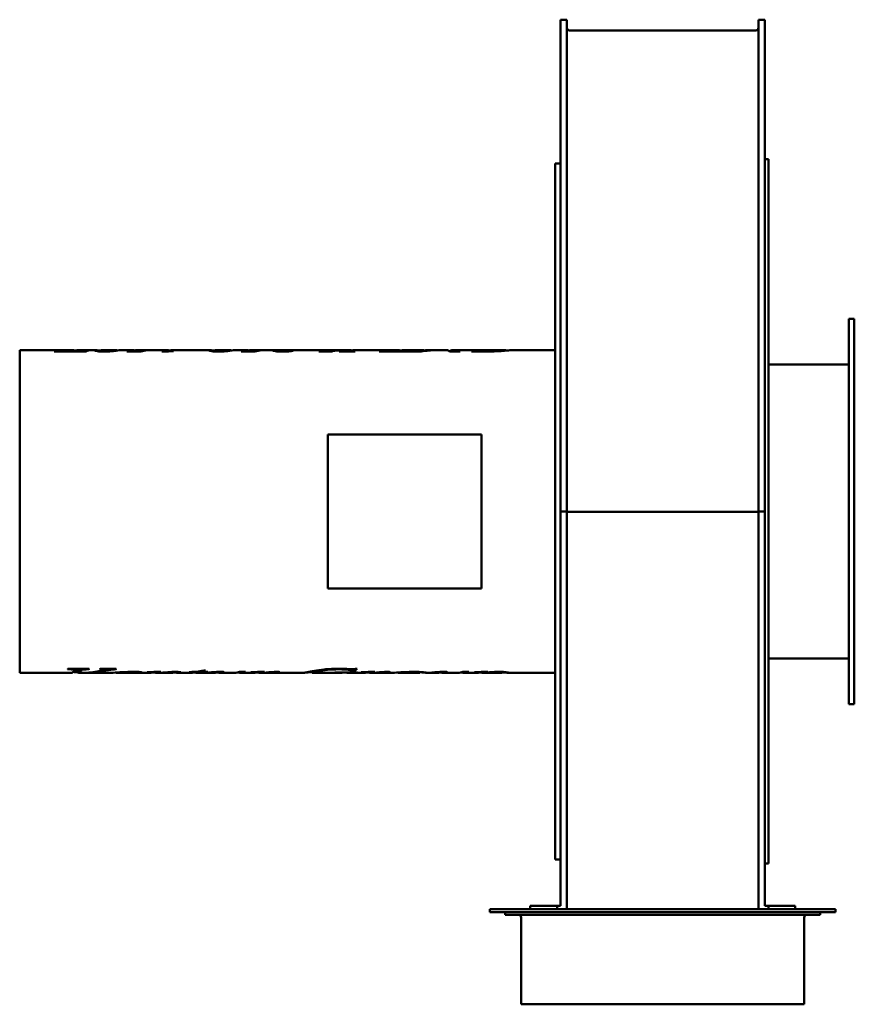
# Model space of a CAD drawing. Header units: millimetres. Extents: x 397 to 863, y 171 to 720.
import ezdxf

# ---------------------------------------------------------------- set-up
doc = ezdxf.new("R2010")
doc.units = ezdxf.units.MM
doc.header["$LTSCALE"] = 3
doc.layers.add('Widoczne (ISO)', color=7, linetype='Continuous', lineweight=50)

msp = doc.modelspace()

# ---------------------------------------------------------------- linework, layer by layer
at = {"layer": 'Widoczne (ISO)'}
for p, q in [((699, 692.15), (699, 720.21)), ((702.5, 720.21), (699, 720.21)), ((702.5, 692.15), (702.5, 720.21)), ((809.5, 692.15), (809.5, 720.21)), ((813, 720.21), (809.5, 720.21)), ((813, 692.15), (813, 720.21)), ((704, 714.21), (808, 714.21)), ((699, 445.79), (699, 692.15)), ((702.5, 445.79), (702.5, 692.15)), ((809.5, 445.79), (809.5, 692.15)), ((813, 445.79), (813, 692.15)), ((696, 639.99), (696, 639.92)), ((696, 639.99), (699, 639.99)), ((696, 627.89), (696, 639.92)), ((813, 642.29), (815, 642.29)), ((815, 642.29), (815, 249.29)), ((696, 627.89), (696, 627.58)), ((696, 627.09), (696, 627.58)), ((696, 627.09), (696, 626.54)), ((696, 583.64), (696, 626.54)), ((696, 583.64), (696, 582.49)), ((696, 522.56), (696, 582.49)), ((860, 553.29), (860, 338.29)), ((860, 553.29), (863, 553.29)), ((863, 553.29), (863, 338.29)), ((397, 535.79), (397, 355.79)), ((397, 535.79), (426.9, 535.79)), ((433.94, 535.06), (416.28, 535.06)), ((418.18, 535.63), (418.8, 535.63)), ((418.18, 535.06), (418.18, 535.63)), ((418.48, 535.06), (418.48, 535.46)), ((422.14, 535.22), (424.04, 535.22)), ((424.04, 535.06), (424.04, 535.22)), ((426.97, 535.22), (428.29, 535.22)), ((426.97, 535.06), (426.97, 535.22)), ((429.89, 535.79), (439.46, 535.79)), ((434.94, 535.63), (435.56, 535.63)), ((434.94, 535.46), (434.94, 535.63)), ((441.53, 535.1), (441.53, 535.49)), ((442.59, 535.79), (450.47, 535.79)), ((453.63, 535.79), (459.31, 535.79)), ((464.57, 535.06), (456.89, 535.06)), ((457.68, 535.37), (464.61, 535.37)), ((457.68, 535.06), (457.68, 535.37)), ((461.66, 535.69), (461.66, 535.73)), ((462.36, 535.79), (479.87, 535.79)), ((464.61, 535.07), (464.61, 535.37)), ((465.87, 535.39), (465.87, 535.6)), ((477.24, 535), (476.43, 535)), ((480.17, 535.1), (480.17, 535.38)), ((482.5, 535.79), (503.18, 535.79)), ((482.74, 535.19), (482.74, 535.27)), ((505.25, 535.1), (505.25, 535.49)), ((506.31, 535.79), (514.19, 535.79)), ((517.35, 535.79), (523.03, 535.79)), ((528.29, 535.06), (520.61, 535.06)), ((521.4, 535.37), (528.33, 535.37)), ((521.4, 535.06), (521.4, 535.37)), ((525.38, 535.69), (525.38, 535.73)), ((526.08, 535.79), (541.55, 535.79)), ((528.33, 535.07), (528.33, 535.37)), ((529.59, 535.39), (529.59, 535.6)), ((541.22, 535.06), (541.22, 535.63)), ((543.32, 535.79), (577.28, 535.79)), ((549.04, 535.38), (549.04, 535.52)), ((571.44, 535.06), (564.05, 535.06)), ((564.22, 535.06), (564.22, 535.14)), ((567.92, 535.06), (567.92, 535.3)), ((570.33, 535.06), (570.33, 535.25)), ((571.23, 535.4), (571.23, 535.53)), ((584.03, 535.06), (575.36, 535.06)), ((575.53, 535.06), (575.53, 535.14)), ((577.13, 535.06), (577.13, 535.17)), ((578.29, 535.74), (578.29, 535.78)), ((580.57, 535.79), (581.17, 535.79)), ((580.94, 535.06), (580.94, 535.79)), ((580.98, 535.06), (580.98, 535.79)), ((581.77, 535.06), (581.77, 535.29)), ((583.89, 535.14), (584.23, 535.14)), ((584.22, 535.79), (608.4, 535.79)), ((615.44, 535.06), (597.78, 535.06)), ((599.68, 535.63), (600.3, 535.63)), ((599.68, 535.06), (599.68, 535.63)), ((599.98, 535.06), (599.98, 535.46)), ((603.64, 535.22), (605.54, 535.22)), ((605.54, 535.06), (605.54, 535.22)), ((608.47, 535.22), (609.79, 535.22)), ((608.47, 535.06), (608.47, 535.22)), ((611.39, 535.79), (621.87, 535.79)), ((615.69, 535.14), (615.69, 535.06)), ((621.12, 535.06), (615.69, 535.06)), ((616.44, 535.63), (617.06, 535.63)), ((616.44, 535.46), (616.44, 535.63)), ((617.83, 535.06), (617.83, 535.17)), ((619.88, 535.06), (619.88, 535.54)), ((622.81, 535.33), (622.81, 535.5)), ((624.88, 535.79), (628.05, 535.79)), ((629.53, 535.79), (635.58, 535.79)), ((642.77, 535.06), (636.96, 535.06)), ((638.49, 535.79), (641.43, 535.79)), ((639.36, 535.06), (639.36, 535.5)), ((639.98, 535.06), (639.98, 535.3)), ((642.72, 535.79), (649.13, 535.79)), ((658.66, 535.79), (649.12, 535.79)), ((649.92, 534.99), (649.3, 534.99)), ((651.01, 535.67), (651.63, 535.67)), ((651.01, 535.13), (651.01, 535.67)), ((651.48, 535.14), (651.48, 535.55)), ((658.68, 535.79), (668.23, 535.79)), ((668.47, 535.55), (668.47, 535.75)), ((671.65, 535.79), (696, 535.79)), ((815, 527.79), (860, 527.79)), ((696, 522.56), (696, 521.58)), ((696, 520.4), (696, 521.58)), ((696, 520.4), (696, 519.32)), ((696, 446.61), (696, 519.32)), ((569.07, 402.87), (569.07, 488.72)), ((569.07, 488.72), (654.92, 488.72)), ((654.92, 488.72), (654.92, 402.87)), ((696, 446.61), (696, 444.98)), ((699, 445.79), (699, 225.79)), ((699, 445.79), (702.5, 445.79)), ((702.5, 445.79), (702.5, 223.79)), ((704, 445.58), (808, 445.58)), ((809.5, 445.79), (809.5, 223.79)), ((813, 445.79), (809.5, 445.79)), ((813, 445.79), (813, 225.79)), ((696, 372.27), (696, 444.98)), ((654.92, 402.87), (569.07, 402.87)), ((696, 372.27), (696, 371.19)), ((696, 370.01), (696, 371.19)), ((696, 370.01), (696, 369.02)), ((696, 309.1), (696, 369.02)), ((815, 363.79), (860, 363.79)), ((424.55, 357.73), (423.74, 357.73)), ((423.96, 357.9), (435.83, 357.9)), ((427.62, 357.9), (427.62, 357.28)), ((431.78, 357.9), (431.78, 357.39)), ((435.58, 357.9), (435.58, 357.73)), ((441.86, 357.9), (450.85, 357.9)), ((443.99, 357.9), (443.99, 357.42)), ((448.91, 357.9), (448.91, 357.64)), ((450.63, 357.9), (450.63, 357.73)), ((582.54, 357.73), (582.54, 356.76)), ((583.15, 357.42), (582.54, 357.42)), ((583.15, 357.42), (583.15, 356.43)), ((584.58, 358.05), (585.38, 358.05)), ((397, 355.79), (426.08, 355.79)), ((427.41, 356.79), (429.92, 356.79)), ((429.55, 356.79), (429.55, 355.87)), ((429.92, 355.79), (432.24, 355.79)), ((434, 355.79), (448.09, 355.79)), ((450.8, 355.91), (450.8, 355.88)), ((450.92, 355.92), (450.92, 355.82)), ((451.07, 355.92), (451.07, 355.8)), ((451.38, 355.79), (456.02, 355.79)), ((459.79, 355.79), (469.76, 355.79)), ((462.12, 356.29), (462.12, 356.02)), ((468.37, 356.17), (468.37, 356.09)), ((471.44, 356.22), (471.44, 356.02)), ((472.93, 356.24), (472.93, 355.8)), ((473.06, 355.79), (473.26, 355.79)), ((474.74, 355.79), (481.75, 355.79)), ((483.42, 356.29), (483.42, 355.99)), ((485.21, 355.79), (492.72, 355.79)), ((495.02, 356.11), (491.63, 356.11)), ((494.55, 356), (494.55, 355.96)), ((495.02, 356.32), (495.02, 356.11)), ((496.23, 355.79), (505.52, 355.79)), ((498.57, 356.77), (498.57, 356.11)), ((501.71, 356.11), (498.57, 356.11)), ((499.01, 356.86), (499.01, 356.24)), ((499.01, 356.24), (502.08, 356.24)), ((499.82, 357.05), (500.8, 357.05)), ((501.71, 356.24), (501.71, 356.11)), ((503.15, 355.97), (503.15, 355.9)), ((507.49, 356.26), (507.49, 356.03)), ((509.06, 355.79), (516.24, 355.79)), ((517.05, 355.81), (517.05, 355.79)), ((519.65, 356.24), (523.01, 356.24)), ((520.29, 355.79), (527.76, 355.79)), ((526.34, 356.18), (526.34, 356.11)), ((529.09, 356.22), (529.09, 356.09)), ((529.4, 356.23), (529.4, 356.04)), ((529.89, 356.24), (529.89, 355.92)), ((530.53, 356.25), (530.53, 355.8)), ((530.89, 355.79), (531.28, 355.79)), ((532.37, 355.79), (555.98, 355.79)), ((535.48, 355.99), (535.48, 355.89)), ((538.55, 356.22), (538.55, 355.96)), ((541.39, 356.28), (541.39, 355.94)), ((560.38, 356.74), (560.38, 355.8)), ((560.41, 355.79), (576.85, 355.79)), ((573.55, 355.87), (572.93, 355.87)), ((573.18, 355.91), (585.63, 355.91)), ((576.56, 355.91), (576.56, 355.85)), ((577.12, 355.91), (577.12, 355.81)), ((580.82, 355.79), (589.45, 355.79)), ((583.15, 356.43), (582.35, 356.43)), ((585.41, 355.91), (585.41, 355.87)), ((588.03, 356.18), (588.03, 356.11)), ((590.78, 356.22), (590.78, 356.09)), ((591.1, 356.23), (591.1, 356.04)), ((591.59, 356.24), (591.59, 355.92)), ((592.22, 356.25), (592.22, 355.8)), ((592.58, 355.79), (592.97, 355.79)), ((594.06, 355.79), (605.21, 355.79)), ((597.17, 355.99), (597.17, 355.89)), ((600.24, 356.22), (600.24, 355.96)), ((603.08, 356.28), (603.08, 355.94)), ((609.09, 355.79), (619.96, 355.79)), ((620.48, 356.23), (620.48, 355.89)), ((623.84, 355.79), (630.2, 355.79)), ((627.84, 355.97), (627.84, 355.9)), ((632.17, 356.26), (632.17, 356.03)), ((633.74, 355.79), (640.93, 355.79)), ((641.73, 355.81), (641.73, 355.79)), ((644.33, 356.24), (647.69, 356.24)), ((644.97, 355.79), (652.4, 355.79)), ((650.92, 356.19), (650.92, 356.11)), ((654.11, 356.23), (654.11, 356.02)), ((655.82, 355.79), (665.72, 355.79)), ((657, 356.27), (657, 355.9)), ((666.29, 356.28), (666.29, 355.88)), ((669.29, 355.79), (696, 355.79)), ((860, 338.29), (863, 338.29)), ((696, 309.1), (696, 307.95)), ((696, 265.05), (696, 307.95)), ((696, 265.05), (696, 264.5)), ((696, 264.01), (696, 264.5)), ((696, 264.01), (696, 263.7)), ((696, 251.66), (696, 263.7)), ((696, 251.66), (696, 251.6)), ((696, 251.6), (699, 251.6)), ((813, 249.29), (815, 249.29)), ((682, 225.79), (697, 225.79)), ((682, 223.79), (682, 225.79)), ((697, 225.79), (699, 225.79)), ((697, 225.79), (697, 223.79)), ((813, 225.79), (815, 225.79)), ((815, 225.79), (830, 225.79)), ((815, 223.79), (815, 225.79)), ((830, 225.79), (830, 223.79)), ((659.5, 223.79), (696.67, 223.79)), ((659.5, 222.29), (659.5, 223.79)), ((659.5, 222.29), (852.5, 222.29)), ((668, 220.79), (668, 222.29)), ((668, 220.79), (844, 220.79)), ((697, 223.79), (696.67, 223.79)), ((697.18, 223.79), (697, 223.79)), ((697.18, 223.79), (814.82, 223.79)), ((815, 223.79), (814.82, 223.79)), ((815.33, 223.79), (815, 223.79)), ((815.33, 223.79), (852.5, 223.79)), ((844, 220.79), (844, 222.29)), ((852.5, 222.29), (852.5, 223.79)), ((677, 170.79), (677, 219.29)), ((835, 170.79), (835, 219.29)), ((677, 170.79), (835, 170.79))]:
    msp.add_line(p, q, dxfattribs=at)
for centre, start, end in [((704, 715.71), 180, 270), ((808, 715.71), 270, 0), ((675.5, 219.29), 0, 90), ((836.5, 219.29), 90, 180)]:
    msp.add_arc(centre, 1.5, start, end, dxfattribs=at)
for centre, major_axis, start_param, end_param in [((704, 445.63), (-1.5, 0), 0.000001, 1.5708), ((808, 445.63), (1.5, 0), 4.712385, 6.283184)]:
    msp.add_ellipse(centre, major_axis=major_axis, ratio=0.036189, start_param=start_param, end_param=end_param, dxfattribs=at)
for points in [[(416.28, 535.06), (416.91, 535.32), (417.54, 535.51), (418.18, 535.63)], [(418.8, 535.63), (418.58, 535.58), (418.48, 535.52), (418.48, 535.46)], [(418.48, 535.46), (418.48, 535.39), (418.73, 535.32), (419.23, 535.28)], [(419.23, 535.28), (419.61, 535.24), (420.58, 535.22), (422.14, 535.22)], [(424.04, 535.22), (425.49, 535.8), (426.93, 535.94), (428.38, 535.64)], [(429.89, 535.79), (428.91, 535.79), (427.94, 535.6), (426.97, 535.22)], [(435.56, 535.63), (435.02, 535.51), (434.48, 535.32), (433.94, 535.06)], [(442.59, 535.8), (441.89, 535.8), (441.53, 535.66), (441.53, 535.49)], [(448.13, 535.19), (446.94, 535.07), (445.61, 535), (444.15, 535)], [(452.6, 535.73), (451.42, 535.61), (449.93, 535.37), (448.13, 535.19)], [(450.27, 535.79), (450.92, 535.81), (451.32, 535.73), (451.48, 535.6)], [(453.63, 535.79), (453.38, 535.79), (453.04, 535.77), (452.6, 535.73)], [(456.89, 535.06), (457.15, 535.18), (457.41, 535.28), (457.68, 535.37)], [(461.58, 535.7), (460.32, 535.75), (459.57, 535.79), (459.31, 535.79)], [(465.87, 535.6), (464.03, 535.62), (462.6, 535.66), (461.58, 535.7)], [(468.22, 535.74), (467, 535.64), (465.79, 535.41), (464.57, 535.06)], [(464.61, 535.37), (465.03, 535.46), (465.45, 535.54), (465.87, 535.6)], [(476.43, 535), (478.01, 535.73), (479.6, 535.96), (481.19, 535.68)], [(482.97, 535.2), (481.06, 535.14), (479.15, 535.07), (477.24, 535)], [(480.21, 535.44), (480.18, 535.42), (480.17, 535.4), (480.17, 535.38)], [(480.6, 535.55), (480.36, 535.49), (480.23, 535.45), (480.21, 535.44)], [(482.5, 535.79), (481.87, 535.79), (481.23, 535.71), (480.6, 535.55)], [(481.37, 535.24), (481.66, 535.24), (482.12, 535.25), (482.74, 535.27)], [(482.74, 535.27), (482.82, 535.24), (482.89, 535.22), (482.97, 535.2)], [(506.31, 535.8), (505.61, 535.8), (505.25, 535.66), (505.25, 535.49)], [(511.85, 535.19), (510.66, 535.07), (509.33, 535), (507.87, 535)], [(516.32, 535.73), (515.14, 535.61), (513.65, 535.37), (511.85, 535.19)], [(513.99, 535.79), (514.64, 535.81), (515.04, 535.73), (515.2, 535.6)], [(517.35, 535.79), (517.1, 535.79), (516.76, 535.77), (516.32, 535.73)], [(520.61, 535.06), (520.87, 535.18), (521.13, 535.28), (521.4, 535.37)], [(525.3, 535.7), (524.04, 535.75), (523.29, 535.79), (523.03, 535.79)], [(529.59, 535.6), (527.75, 535.62), (526.32, 535.66), (525.3, 535.7)], [(531.94, 535.74), (530.72, 535.64), (529.51, 535.41), (528.29, 535.06)], [(528.33, 535.37), (528.75, 535.46), (529.17, 535.54), (529.59, 535.6)], [(538.34, 535.53), (538.34, 535.61), (538.52, 535.66), (538.87, 535.7)], [(538.87, 535.7), (539.42, 535.76), (540.42, 535.8), (541.88, 535.79)], [(542.52, 535.79), (541.65, 535.77), (541.22, 535.72), (541.22, 535.63)], [(541.88, 535.79), (542.09, 535.79), (542.31, 535.79), (542.54, 535.79)], [(543.32, 535.79), (543.02, 535.79), (542.75, 535.79), (542.52, 535.79)], [(545.11, 535.31), (546.7, 535.31), (548.01, 535.4), (549.04, 535.52)], [(549.04, 535.52), (549.24, 535.51), (549.44, 535.5), (549.64, 535.49)], [(564.05, 535.06), (564.11, 535.09), (564.16, 535.11), (564.22, 535.14)], [(567.92, 535.3), (568.1, 535.31), (569.2, 535.41), (571.23, 535.53)], [(570.63, 535.33), (570.43, 535.3), (570.33, 535.28), (570.33, 535.25)], [(572.77, 535.51), (571.68, 535.44), (570.97, 535.38), (570.63, 535.33)], [(571.23, 535.53), (573.58, 535.67), (575.94, 535.75), (578.29, 535.78)], [(571.6, 535.14), (571.55, 535.11), (571.49, 535.09), (571.44, 535.06)], [(580.94, 535.79), (578.22, 535.76), (575.49, 535.67), (572.77, 535.51)], [(575.36, 535.06), (575.42, 535.09), (575.48, 535.11), (575.53, 535.14)], [(575.53, 535.14), (576.25, 535.14), (576.78, 535.15), (577.13, 535.17)], [(578.29, 535.78), (577.96, 535.79), (577.62, 535.79), (577.28, 535.79)], [(578.95, 535.76), (579.63, 535.79), (580.31, 535.8), (580.98, 535.79)], [(579.21, 535.53), (579.79, 535.68), (580.37, 535.77), (580.94, 535.79)], [(580.98, 535.79), (581.56, 535.81), (582.13, 535.76), (582.71, 535.64)], [(582.22, 535.53), (581.92, 535.45), (581.77, 535.36), (581.77, 535.29)], [(584.22, 535.79), (583.55, 535.79), (582.89, 535.7), (582.22, 535.53)], [(584.23, 535.14), (584.16, 535.11), (584.09, 535.09), (584.03, 535.06)], [(597.78, 535.06), (598.41, 535.32), (599.05, 535.51), (599.68, 535.63)], [(600.3, 535.63), (600.09, 535.58), (599.98, 535.52), (599.98, 535.46)], [(599.98, 535.46), (599.98, 535.39), (600.23, 535.32), (600.73, 535.28)], [(600.73, 535.28), (601.11, 535.24), (602.08, 535.22), (603.64, 535.22)], [(605.54, 535.22), (606.99, 535.8), (608.43, 535.94), (609.88, 535.64)], [(611.39, 535.79), (610.41, 535.79), (609.44, 535.6), (608.47, 535.22)], [(617.06, 535.63), (616.52, 535.51), (615.98, 535.32), (615.44, 535.06)], [(615.69, 535.14), (616.9, 535.15), (617.62, 535.16), (617.83, 535.17)], [(619.88, 535.54), (621.05, 535.84), (622.22, 535.87), (623.39, 535.64)], [(629.53, 535.79), (626.73, 535.79), (623.92, 535.55), (621.12, 535.06)], [(622.81, 535.5), (624.8, 535.72), (626.79, 535.82), (628.79, 535.79)], [(624.88, 535.79), (624.19, 535.79), (623.5, 535.7), (622.81, 535.5)], [(636.96, 535.06), (636.5, 535.55), (636.04, 535.79), (635.58, 535.79)], [(637.09, 535.06), (637.85, 535.86), (638.61, 536), (639.36, 535.5)], [(639.36, 535.5), (640.27, 535.76), (641.17, 535.84), (642.07, 535.77)], [(642.72, 535.79), (641.81, 535.79), (640.9, 535.63), (639.98, 535.3)], [(642.93, 535.14), (642.88, 535.11), (642.82, 535.09), (642.77, 535.06)], [(649.12, 535.79), (649.13, 535.79), (649.14, 535.79), (649.15, 535.79)], [(649.3, 534.99), (649.87, 535.31), (650.44, 535.54), (651.01, 535.67)], [(652.59, 535.1), (652.05, 535.12), (651.66, 535.14), (651.41, 535.14)], [(651.63, 535.67), (651.53, 535.62), (651.48, 535.58), (651.48, 535.55)], [(657.07, 534.99), (655.42, 534.99), (653.93, 535.03), (652.59, 535.1)], [(657.07, 535.14), (660.62, 535.14), (663.53, 535.38), (665.78, 535.6)], [(663.44, 535.18), (661.41, 535.06), (659.28, 534.99), (657.07, 534.99)], [(658.68, 535.79), (658.67, 535.79), (658.67, 535.79), (658.66, 535.79)], [(665.78, 535.6), (667.58, 535.77), (668.47, 535.85), (668.47, 535.75)], [(423.74, 357.73), (423.82, 357.78), (423.89, 357.84), (423.96, 357.9)], [(427.44, 356.85), (427.56, 357.04), (427.62, 357.2), (427.62, 357.28)], [(431.34, 357.9), (430.86, 357.16), (430.39, 356.79), (429.92, 356.79)], [(431.78, 357.39), (431.63, 357.33), (431.49, 357.16), (431.34, 356.92)], [(435.83, 357.9), (435.74, 357.84), (435.66, 357.78), (435.58, 357.73)], [(441.27, 356.64), (442.54, 356.87), (443.34, 357.08), (443.67, 357.2)], [(441.59, 357.73), (441.68, 357.78), (441.77, 357.84), (441.86, 357.9)], [(443.67, 357.2), (443.88, 357.28), (443.99, 357.35), (443.99, 357.42)], [(444.48, 357.9), (444.32, 357.86), (444.16, 357.83), (443.99, 357.8)], [(450.63, 357.73), (449.91, 357.71), (449.34, 357.69), (448.91, 357.64)], [(450.85, 357.9), (450.78, 357.84), (450.7, 357.78), (450.63, 357.73)], [(575.26, 357.73), (570.62, 357.73), (566.83, 357.21), (563.89, 356.63)], [(566.95, 357.64), (569.6, 357.9), (572.37, 358.05), (575.26, 358.05)], [(575.26, 358.05), (577.4, 358.05), (579.35, 357.97), (581.1, 357.81)], [(581.1, 357.81), (581.8, 357.76), (582.31, 357.73), (582.64, 357.73)], [(585.38, 358.05), (584.64, 357.35), (583.9, 356.81), (583.15, 356.43)], [(583.88, 357.84), (583.64, 357.68), (583.4, 357.55), (583.15, 357.42)], [(426.08, 355.8), (426.53, 355.8), (426.99, 356.15), (427.44, 356.85)], [(429.55, 356), (428.71, 356.08), (427.86, 356.17), (427.02, 356.29)], [(431.34, 356.92), (430.74, 355.98), (430.15, 355.63), (429.55, 355.87)], [(432.24, 355.79), (435.25, 355.79), (438.26, 356.08), (441.27, 356.64)], [(442.66, 356.56), (439.48, 356), (436.3, 355.75), (433.12, 355.8)], [(450.92, 355.82), (450.84, 355.84), (450.8, 355.86), (450.8, 355.88)], [(451.07, 355.82), (451.02, 355.82), (450.97, 355.82), (450.92, 355.82)], [(456.02, 355.79), (456.2, 355.79), (456.37, 355.79), (456.54, 355.79)], [(458.01, 355.8), (457.93, 355.8), (457.85, 355.8), (457.77, 355.8)], [(463.77, 355.84), (462.46, 355.79), (460.54, 355.79), (458.01, 355.8)], [(465.26, 356.02), (465.26, 355.93), (464.76, 355.87), (463.77, 355.84)], [(468.18, 356.16), (470.72, 356.2), (473.26, 356.25), (475.8, 356.3)], [(468.37, 356.09), (468.31, 356.12), (468.24, 356.14), (468.18, 356.16)], [(469.18, 356.1), (468.91, 356.1), (468.64, 356.1), (468.37, 356.09)], [(470.09, 356.11), (469.93, 356.11), (469.62, 356.11), (469.18, 356.1)], [(469.76, 355.79), (470.08, 355.79), (470.4, 355.81), (470.73, 355.86)], [(470.73, 355.86), (471.2, 355.92), (471.44, 355.99), (471.44, 356.02)], [(472.93, 355.84), (472.35, 355.87), (471.84, 355.92), (471.41, 356)], [(475.8, 356.3), (474.85, 355.95), (473.89, 355.78), (472.93, 355.8)], [(482.35, 356.06), (481.9, 356.06), (481.37, 356.05), (480.73, 356.02)], [(481.75, 355.79), (482.12, 355.79), (482.49, 355.81), (482.86, 355.86)], [(482.86, 355.86), (483.24, 355.9), (483.42, 355.95), (483.42, 355.99)], [(486.24, 355.85), (485.29, 355.75), (484.34, 355.79), (483.39, 355.96)], [(486.95, 356.04), (486.95, 355.97), (486.72, 355.9), (486.24, 355.85)], [(491.63, 356.11), (491.71, 356.14), (491.78, 356.16), (491.86, 356.19)], [(492.72, 355.79), (493.49, 355.79), (494.25, 355.9), (495.02, 356.11)], [(494.55, 355.96), (494.52, 355.96), (494.49, 355.97), (494.45, 355.98)], [(498.57, 356.11), (497.23, 355.75), (495.89, 355.7), (494.55, 355.96)], [(500.8, 357.05), (500.21, 356.71), (499.61, 356.45), (499.01, 356.24)], [(502.08, 356.24), (501.95, 356.2), (501.83, 356.15), (501.71, 356.11)], [(502.47, 355.92), (503.68, 356.01), (504.95, 356.13), (506.29, 356.2)], [(503.15, 355.9), (502.93, 355.9), (502.7, 355.91), (502.47, 355.92)], [(505.52, 355.79), (505.9, 355.79), (506.28, 355.82), (506.66, 355.86)], [(506.29, 356.2), (507.32, 356.26), (508.27, 356.3), (509.13, 356.3)], [(506.66, 355.86), (507.21, 355.92), (507.49, 356), (507.49, 356.03)], [(507.69, 355.88), (507.52, 355.9), (507.38, 355.93), (507.25, 355.95)], [(510.12, 355.85), (509.31, 355.77), (508.5, 355.78), (507.69, 355.88)], [(511.14, 356.09), (511.14, 356.03), (510.8, 355.92), (510.12, 355.85)], [(517.05, 355.79), (516.94, 355.79), (516.82, 355.8), (516.71, 355.8)], [(518.96, 355.9), (518.83, 355.92), (518.72, 355.94), (518.62, 355.96)], [(523.01, 356.24), (521.66, 355.8), (520.31, 355.68), (518.96, 355.9)], [(519.13, 356.08), (519.31, 356.13), (519.48, 356.18), (519.65, 356.24)], [(526.05, 356.18), (528.57, 356.21), (531.1, 356.25), (533.62, 356.3)], [(526.34, 356.11), (526.24, 356.13), (526.14, 356.15), (526.05, 356.18)], [(527.96, 356.12), (527.66, 356.12), (527.12, 356.12), (526.34, 356.11)], [(527.76, 355.79), (528.07, 355.79), (528.38, 355.81), (528.69, 355.85)], [(529.09, 356.09), (528.79, 356.11), (528.42, 356.12), (527.96, 356.12)], [(528.69, 355.85), (529.17, 355.91), (529.4, 355.99), (529.4, 356.04)], [(529.4, 356.04), (529.4, 356.06), (529.3, 356.08), (529.09, 356.09)], [(529.89, 355.92), (529.69, 355.94), (529.51, 355.97), (529.37, 356)], [(530.53, 355.85), (530.3, 355.87), (530.09, 355.89), (529.89, 355.92)], [(533.62, 356.3), (532.59, 355.92), (531.56, 355.75), (530.53, 355.8)], [(531.28, 355.79), (533.6, 355.79), (535.71, 356.01), (537.62, 356.15)], [(535.48, 355.89), (534.35, 355.83), (533.13, 355.78), (531.82, 355.8)], [(537.22, 355.99), (536.83, 355.98), (536.25, 355.94), (535.48, 355.89)], [(537.93, 356), (537.67, 356), (537.44, 356), (537.22, 355.99)], [(537.62, 356.15), (538.82, 356.24), (539.8, 356.3), (540.56, 356.3)], [(538.35, 355.99), (538.24, 356), (538.1, 356), (537.93, 356)], [(538.55, 355.96), (538.51, 355.97), (538.45, 355.99), (538.35, 355.99)], [(541.39, 355.94), (541.05, 355.9), (540.54, 355.89), (539.87, 355.89)], [(542.15, 356.13), (542.15, 356.05), (541.9, 355.99), (541.39, 355.94)], [(563.89, 356.63), (561.55, 356.16), (560.38, 355.84), (560.38, 355.8)], [(560.38, 355.8), (560.38, 355.8), (560.39, 355.79), (560.41, 355.79)], [(572.93, 355.87), (573.02, 355.88), (573.1, 355.9), (573.18, 355.91)], [(576.56, 355.85), (575.94, 355.86), (574.94, 355.87), (573.55, 355.87)], [(577.12, 355.81), (577.12, 355.82), (576.94, 355.84), (576.56, 355.85)], [(576.85, 355.79), (577.03, 355.79), (577.12, 355.8), (577.12, 355.81)], [(580.38, 355.81), (580.08, 355.82), (579.78, 355.86), (579.48, 355.91)], [(581.59, 355.82), (581.34, 355.81), (580.94, 355.77), (580.38, 355.81)], [(582.35, 356.43), (582.48, 356.56), (582.54, 356.68), (582.54, 356.76)], [(585.63, 355.91), (585.56, 355.9), (585.48, 355.88), (585.41, 355.87)], [(587.74, 356.18), (590.26, 356.21), (592.79, 356.25), (595.31, 356.3)], [(588.03, 356.11), (587.93, 356.13), (587.84, 356.15), (587.74, 356.18)], [(589.65, 356.12), (589.36, 356.12), (588.82, 356.12), (588.03, 356.11)], [(589.45, 355.79), (589.76, 355.79), (590.07, 355.81), (590.38, 355.85)], [(590.78, 356.09), (590.48, 356.11), (590.11, 356.12), (589.65, 356.12)], [(590.38, 355.85), (590.86, 355.91), (591.1, 355.99), (591.1, 356.04)], [(591.1, 356.04), (591.1, 356.06), (590.99, 356.08), (590.78, 356.09)], [(591.59, 355.92), (591.38, 355.94), (591.21, 355.97), (591.06, 356)], [(592.22, 355.85), (591.99, 355.87), (591.78, 355.89), (591.59, 355.92)], [(595.31, 356.3), (594.28, 355.92), (593.25, 355.75), (592.22, 355.8)], [(592.97, 355.79), (595.29, 355.79), (597.4, 356.01), (599.31, 356.15)], [(597.17, 355.89), (596.04, 355.83), (594.82, 355.78), (593.51, 355.8)], [(598.91, 355.99), (598.52, 355.98), (597.94, 355.94), (597.17, 355.89)], [(599.62, 356), (599.36, 356), (599.13, 356), (598.91, 355.99)], [(599.31, 356.15), (600.52, 356.24), (601.5, 356.3), (602.25, 356.3)], [(600.04, 355.99), (599.93, 356), (599.79, 356), (599.62, 356)], [(600.24, 355.96), (600.21, 355.97), (600.14, 355.99), (600.04, 355.99)], [(603.08, 355.94), (602.74, 355.9), (602.23, 355.89), (601.56, 355.89)], [(603.84, 356.13), (603.84, 356.05), (603.59, 355.99), (603.08, 355.94)], [(619.96, 355.79), (620.31, 355.79), (620.48, 355.83), (620.48, 355.89)], [(627.15, 355.92), (628.36, 356.01), (629.63, 356.13), (630.97, 356.2)], [(627.84, 355.9), (627.61, 355.9), (627.38, 355.91), (627.15, 355.92)], [(630.2, 355.79), (630.58, 355.79), (630.96, 355.82), (631.34, 355.86)], [(630.97, 356.2), (632, 356.26), (632.95, 356.3), (633.82, 356.3)], [(631.34, 355.86), (631.9, 355.92), (632.17, 356), (632.17, 356.03)], [(632.37, 355.88), (632.2, 355.9), (632.06, 355.93), (631.93, 355.95)], [(634.8, 355.85), (633.99, 355.77), (633.18, 355.78), (632.37, 355.88)], [(635.83, 356.09), (635.83, 356.03), (635.48, 355.92), (634.8, 355.85)], [(641.73, 355.79), (641.62, 355.79), (641.5, 355.8), (641.39, 355.8)], [(643.64, 355.9), (643.52, 355.92), (643.4, 355.94), (643.3, 355.96)], [(647.69, 356.24), (646.34, 355.8), (644.99, 355.68), (643.64, 355.9)], [(643.82, 356.08), (643.99, 356.13), (644.16, 356.18), (644.33, 356.24)], [(650.92, 356.19), (653.44, 356.22), (655.96, 356.26), (658.47, 356.3)], [(652.71, 356.12), (652.29, 356.12), (651.69, 356.12), (650.92, 356.11)], [(652.4, 355.79), (652.8, 355.79), (653.2, 355.83), (653.6, 355.89)], [(653.6, 355.89), (653.94, 355.95), (654.11, 356), (654.11, 356.02)], [(655.29, 355.81), (654.87, 355.83), (654.46, 355.89), (654.04, 355.99)], [(658.47, 356.3), (657.98, 356.12), (657.49, 355.99), (657, 355.9)], [(665.72, 355.79), (666.1, 355.79), (666.29, 355.82), (666.29, 355.88)], [(669.92, 355.88), (669.92, 355.74), (668.71, 355.77), (666.29, 355.97)]]:
    msp.add_open_spline(points, degree=3, dxfattribs=at)
for points, knots in [([(428.29, 535.22), (429.66, 535.22), (430.78, 535.24), (431.62, 535.28), (432.47, 535.32), (433.15, 535.37), (433.67, 535.43), (434.19, 535.48), (434.61, 535.56), (434.94, 535.63)], [0, 0, 0, 0, 1, 1, 1, 2, 2, 2, 3, 3, 3, 3]), ([(439, 535.68), (439, 535.8), (439.36, 535.82), (440.1, 535.76), (440.5, 535.73), (441, 535.67), (441.59, 535.59)], [0, 0, 0, 0, 1, 1, 1, 1.551401, 1.551401, 1.551401, 1.551401]), ([(444.15, 535), (442.69, 535), (441.47, 535.09), (440.48, 535.22), (439.49, 535.36), (439, 535.56), (439, 535.68)], [0, 0, 0, 0, 1, 1, 1, 2, 2, 2, 2]), ([(441.53, 535.49), (441.53, 535.38), (441.79, 535.28), (442.3, 535.22), (442.82, 535.15), (443.42, 535.11), (444.11, 535.11)], [0, 0, 0, 0, 1, 1, 1, 2, 2, 2, 2]), ([(444.11, 535.11), (444.76, 535.11), (445.42, 535.14), (446.1, 535.2), (446.78, 535.26), (447.48, 535.39), (448.2, 535.51), (448.92, 535.64), (449.61, 535.77), (450.27, 535.79)], [0, 0, 0, 0, 1, 1, 1, 2, 2, 2, 3, 3, 3, 3]), ([(461.66, 535.73), (461.66, 535.78), (461.94, 535.8), (462.51, 535.79), (463.08, 535.79), (463.81, 535.77), (464.69, 535.76), (465.58, 535.75), (466.75, 535.74), (468.22, 535.74)], [0, 0, 0, 0, 1, 1, 1, 2, 2, 2, 3, 3, 3, 3]), ([(480.17, 535.38), (480.17, 535.34), (480.27, 535.3), (480.49, 535.28), (480.7, 535.26), (481, 535.24), (481.37, 535.24)], [0, 0, 0, 0, 1, 1, 1, 2, 2, 2, 2]), ([(502.72, 535.68), (502.72, 535.8), (503.08, 535.82), (503.82, 535.76), (504.22, 535.73), (504.72, 535.67), (505.31, 535.59)], [0, 0, 0, 0, 1, 1, 1, 1.551401, 1.551401, 1.551401, 1.551401]), ([(507.87, 535), (506.41, 535), (505.19, 535.09), (504.2, 535.22), (503.21, 535.36), (502.72, 535.56), (502.72, 535.68)], [0, 0, 0, 0, 1, 1, 1, 2, 2, 2, 2]), ([(505.25, 535.49), (505.25, 535.38), (505.51, 535.28), (506.02, 535.22), (506.54, 535.15), (507.14, 535.11), (507.83, 535.11)], [0, 0, 0, 0, 1, 1, 1, 2, 2, 2, 2]), ([(507.83, 535.11), (508.48, 535.11), (509.14, 535.14), (509.82, 535.2), (510.5, 535.26), (511.2, 535.39), (511.92, 535.51), (512.64, 535.64), (513.33, 535.77), (513.99, 535.79)], [0, 0, 0, 0, 1, 1, 1, 2, 2, 2, 3, 3, 3, 3]), ([(525.38, 535.73), (525.38, 535.78), (525.66, 535.8), (526.23, 535.79), (526.8, 535.79), (527.53, 535.77), (528.41, 535.76), (529.3, 535.75), (530.47, 535.74), (531.94, 535.74)], [0, 0, 0, 0, 1, 1, 1, 2, 2, 2, 3, 3, 3, 3]), ([(543.51, 535), (542.06, 535), (540.83, 535.07), (539.84, 535.19), (538.84, 535.3), (538.34, 535.43), (538.34, 535.53)], [0, 0, 0, 0, 1, 1, 1, 2, 2, 2, 2]), ([(541.22, 535.63), (541.22, 535.56), (541.58, 535.48), (542.3, 535.41), (543.02, 535.35), (543.96, 535.31), (545.11, 535.31)], [0, 0, 0, 0, 1, 1, 1, 2, 2, 2, 2]), ([(549.64, 535.49), (549.06, 535.37), (548.22, 535.25), (547.11, 535.15), (546, 535.06), (544.8, 535), (543.51, 535)], [0, 0, 0, 0, 1, 1, 1, 2, 2, 2, 2]), ([(564.22, 535.14), (565.02, 535.15), (565.69, 535.17), (566.24, 535.2), (566.78, 535.23), (567.35, 535.26), (567.92, 535.3)], [0, 0, 0, 0, 1, 1, 1, 2, 2, 2, 2]), ([(570.33, 535.25), (570.33, 535.23), (570.43, 535.2), (570.65, 535.18), (570.86, 535.16), (571.18, 535.14), (571.6, 535.14)], [0, 0, 0, 0, 1, 1, 1, 2, 2, 2, 2]), ([(577.13, 535.17), (577.62, 535.19), (577.97, 535.23), (578.2, 535.27), (578.43, 535.31), (578.76, 535.41), (579.21, 535.53)], [0, 0, 0, 0, 1, 1, 1, 2, 2, 2, 2]), ([(581.77, 535.29), (581.77, 535.25), (581.91, 535.21), (582.2, 535.18), (582.49, 535.15), (583.05, 535.14), (583.89, 535.14)], [0, 0, 0, 0, 1, 1, 1, 2, 2, 2, 2]), ([(609.79, 535.22), (611.17, 535.22), (612.28, 535.24), (613.12, 535.28), (613.97, 535.32), (614.65, 535.37), (615.17, 535.43), (615.69, 535.48), (616.11, 535.56), (616.44, 535.63)], [0, 0, 0, 0, 1, 1, 1, 2, 2, 2, 3, 3, 3, 3]), ([(617.83, 535.17), (618.21, 535.19), (618.55, 535.23), (618.86, 535.28), (619.18, 535.33), (619.51, 535.43), (619.88, 535.54)], [0, 0, 0, 0, 1, 1, 1, 2, 2, 2, 2]), ([(639.98, 535.3), (640.36, 535.25), (640.72, 535.21), (641.06, 535.19), (641.39, 535.17), (642.02, 535.15), (642.93, 535.14)], [0, 0, 0, 0, 1, 1, 1, 2, 2, 2, 2]), ([(651.41, 535.14), (651.13, 535.14), (650.9, 535.13), (650.7, 535.11), (650.49, 535.1), (650.24, 535.06), (649.92, 534.99)], [0, 0, 0, 0, 1, 1, 1, 2, 2, 2, 2]), ([(651.48, 535.55), (651.48, 535.47), (651.98, 535.37), (652.97, 535.28), (653.96, 535.19), (655.32, 535.14), (657.07, 535.14)], [0, 0, 0, 0, 1, 1, 1, 2, 2, 2, 2]), ([(671.65, 535.79), (671.44, 535.79), (671.11, 535.78), (670.64, 535.74), (669.81, 535.68), (668.77, 535.58), (667.51, 535.47), (666.26, 535.37), (664.9, 535.26), (663.44, 535.18)], [0.443876, 0.443876, 0.443876, 0.443876, 1, 1, 1, 2, 2, 2, 3, 3, 3, 3]), ([(427.62, 357.28), (427.62, 357.4), (427.37, 357.51), (426.88, 357.59), (426.39, 357.68), (425.61, 357.73), (424.55, 357.73)], [0, 0, 0, 0, 1, 1, 1, 2, 2, 2, 2]), ([(435.58, 357.73), (434.29, 357.72), (433.41, 357.7), (432.93, 357.64), (432.46, 357.59), (432.08, 357.51), (431.78, 357.39)], [0, 0, 0, 0, 1, 1, 1, 2, 2, 2, 2]), ([(443.99, 357.42), (443.99, 357.49), (443.82, 357.56), (443.49, 357.62), (443.15, 357.68), (442.52, 357.71), (441.59, 357.73)], [0, 0, 0, 0, 1, 1, 1, 2, 2, 2, 2]), ([(448.91, 357.64), (448.1, 357.56), (447.29, 357.45), (446.49, 357.31), (445.69, 357.16), (444.41, 356.87), (442.66, 356.56)], [0, 0, 0, 0, 1, 1, 1, 2, 2, 2, 2]), ([(555.92, 355.8), (555.92, 355.83), (556.47, 355.98), (557.55, 356.2), (558.64, 356.42), (560, 356.69), (561.63, 356.95), (563.27, 357.21), (565.04, 357.45), (566.95, 357.64)], [0, 0, 0, 0, 1, 1, 1, 2, 2, 2, 3, 3, 3, 3]), ([(582.54, 356.76), (582.54, 356.97), (581.9, 357.19), (580.61, 357.4), (579.31, 357.61), (577.53, 357.73), (575.26, 357.73)], [0, 0, 0, 0, 1, 1, 1, 2, 2, 2, 2]), ([(582.64, 357.73), (583, 357.73), (583.31, 357.74), (583.57, 357.78), (583.83, 357.82), (584.17, 357.9), (584.58, 358.05)], [0, 0, 0, 0, 1, 1, 1, 2, 2, 2, 2]), ([(448.09, 355.79), (448.39, 355.79), (448.76, 355.8), (449.21, 355.82), (450.56, 355.88), (452.27, 356.01), (454.32, 356.12), (456.37, 356.22), (458.48, 356.3), (460.65, 356.3)], [0.670473, 0.670473, 0.670473, 0.670473, 1, 1, 1, 2, 2, 2, 3, 3, 3, 3]), ([(459.82, 356.19), (458.27, 356.19), (456.63, 356.1), (454.89, 355.99), (453.16, 355.89), (451.89, 355.76), (451.07, 355.8)], [0, 0, 0, 0, 1, 1, 1, 2, 2, 2, 2]), ([(456.54, 355.79), (458.4, 355.8), (459.8, 355.81), (460.73, 355.85), (461.66, 355.89), (462.12, 355.95), (462.12, 356.02)], [0, 0, 0, 0, 1, 1, 1, 2, 2, 2, 2]), ([(462.12, 356.02), (462.12, 356.06), (461.92, 356.1), (461.52, 356.14), (461.12, 356.17), (460.56, 356.19), (459.82, 356.19)], [0, 0, 0, 0, 1, 1, 1, 2, 2, 2, 2]), ([(460.65, 356.3), (462.22, 356.3), (463.38, 356.26), (464.13, 356.2), (464.89, 356.14), (465.26, 356.08), (465.26, 356.02)], [0, 0, 0, 0, 1, 1, 1, 2, 2, 2, 2]), ([(471.44, 356.02), (471.44, 356.04), (471.31, 356.06), (471.05, 356.08), (470.79, 356.1), (470.47, 356.11), (470.09, 356.11)], [0, 0, 0, 0, 1, 1, 1, 2, 2, 2, 2]), ([(473.26, 355.79), (476.04, 355.79), (478.19, 356.01), (479.7, 356.11), (481.27, 356.22), (482.78, 356.3), (484.23, 356.3)], [0.037632, 0.037632, 0.037632, 0.037632, 1, 1, 1, 2, 2, 2, 2]), ([(480.73, 356.02), (479.55, 355.97), (478.33, 355.9), (477.05, 355.85), (476.09, 355.81), (475.09, 355.78), (474.04, 355.8)], [0, 0, 0, 0, 1, 1, 1, 1.753854, 1.753854, 1.753854, 1.753854]), ([(483.42, 355.99), (483.42, 356.01), (483.32, 356.03), (483.11, 356.04), (482.89, 356.05), (482.64, 356.06), (482.35, 356.06)], [0, 0, 0, 0, 1, 1, 1, 2, 2, 2, 2]), ([(484.23, 356.3), (485.02, 356.3), (485.67, 356.27), (486.18, 356.22), (486.7, 356.16), (486.95, 356.1), (486.95, 356.04)], [0, 0, 0, 0, 1, 1, 1, 2, 2, 2, 2]), ([(491.86, 356.19), (493.49, 356.23), (494.87, 356.3), (496, 356.4), (497.12, 356.5), (498.4, 356.69), (499.82, 357.05)], [0, 0, 0, 0, 1, 1, 1, 2, 2, 2, 2]), ([(506.78, 356.07), (506.41, 356.07), (506.03, 356.06), (505.67, 356.05), (505.3, 356.03), (504.46, 355.96), (503.15, 355.9)], [0, 0, 0, 0, 1, 1, 1, 2, 2, 2, 2]), ([(507.49, 356.03), (507.49, 356.04), (507.42, 356.05), (507.27, 356.06), (507.12, 356.07), (506.96, 356.07), (506.78, 356.07)], [0, 0, 0, 0, 1, 1, 1, 2, 2, 2, 2]), ([(509.13, 356.3), (509.72, 356.3), (510.21, 356.27), (510.58, 356.23), (510.96, 356.19), (511.14, 356.14), (511.14, 356.09)], [0, 0, 0, 0, 1, 1, 1, 2, 2, 2, 2]), ([(516.24, 355.79), (516.28, 355.79), (516.31, 355.79), (516.34, 355.79), (517.22, 355.8), (518.15, 355.82), (519.13, 356.08)], [2.963983, 2.963983, 2.963983, 2.963983, 3, 3, 3, 4, 4, 4, 4]), ([(539.87, 355.89), (539.53, 355.89), (539.24, 355.89), (539, 355.9), (538.76, 355.91), (538.61, 355.93), (538.55, 355.96)], [0, 0, 0, 0, 1, 1, 1, 2, 2, 2, 2]), ([(540.56, 356.3), (541.05, 356.3), (541.43, 356.28), (541.72, 356.25), (542.01, 356.22), (542.15, 356.18), (542.15, 356.13)], [0, 0, 0, 0, 1, 1, 1, 2, 2, 2, 2]), ([(560.38, 356.2), (559.07, 356.1), (558.05, 355.99), (557.33, 355.92), (556.39, 355.81), (555.92, 355.78), (555.92, 355.8)], [1.235245, 1.235245, 1.235245, 1.235245, 2, 2, 2, 3, 3, 3, 3]), ([(585.41, 355.87), (584.27, 355.87), (583.44, 355.86), (582.92, 355.85), (582.41, 355.85), (581.96, 355.83), (581.59, 355.82)], [0, 0, 0, 0, 1, 1, 1, 2, 2, 2, 2]), ([(601.56, 355.89), (601.22, 355.89), (600.93, 355.89), (600.69, 355.9), (600.45, 355.91), (600.3, 355.93), (600.24, 355.96)], [0, 0, 0, 0, 1, 1, 1, 2, 2, 2, 2]), ([(602.25, 356.3), (602.74, 356.3), (603.13, 356.28), (603.41, 356.25), (603.7, 356.22), (603.84, 356.18), (603.84, 356.13)], [0, 0, 0, 0, 1, 1, 1, 2, 2, 2, 2]), ([(605.21, 355.79), (605.5, 355.79), (605.88, 355.8), (606.35, 355.83), (607.6, 355.89), (609.27, 356.01), (611.35, 356.12), (613.44, 356.22), (615.45, 356.3), (617.39, 356.3)], [0.625205, 0.625205, 0.625205, 0.625205, 1, 1, 1, 2, 2, 2, 3, 3, 3, 3]), ([(616.86, 356.18), (614.68, 356.18), (612.68, 356), (610.85, 355.87), (609.14, 355.75), (608.23, 355.77), (608.12, 355.93)], [0, 0, 0, 0, 1, 1, 1, 1.934074, 1.934074, 1.934074, 1.934074]), ([(620.48, 355.89), (620.48, 355.95), (620.15, 356.03), (619.48, 356.09), (618.81, 356.15), (617.93, 356.18), (616.86, 356.18)], [0, 0, 0, 0, 1, 1, 1, 2, 2, 2, 2]), ([(617.39, 356.3), (619.36, 356.3), (620.96, 356.22), (622.22, 356.11), (623.48, 356.01), (624.11, 355.89), (624.11, 355.83)], [0, 0, 0, 0, 1, 1, 1, 2, 2, 2, 2]), ([(624.11, 355.83), (624.11, 355.77), (623.52, 355.79), (622.35, 355.88), (621.82, 355.92), (621.2, 355.98), (620.48, 356.04)], [0, 0, 0, 0, 1, 1, 1, 1.44928, 1.44928, 1.44928, 1.44928]), ([(631.46, 356.07), (631.09, 356.07), (630.72, 356.06), (630.35, 356.05), (629.98, 356.03), (629.14, 355.96), (627.84, 355.9)], [0, 0, 0, 0, 1, 1, 1, 2, 2, 2, 2]), ([(632.17, 356.03), (632.17, 356.04), (632.1, 356.05), (631.95, 356.06), (631.81, 356.07), (631.64, 356.07), (631.46, 356.07)], [0, 0, 0, 0, 1, 1, 1, 2, 2, 2, 2]), ([(633.82, 356.3), (634.4, 356.3), (634.89, 356.27), (635.26, 356.23), (635.64, 356.19), (635.83, 356.14), (635.83, 356.09)], [0, 0, 0, 0, 1, 1, 1, 2, 2, 2, 2]), ([(640.93, 355.79), (640.96, 355.79), (640.99, 355.79), (641.02, 355.79), (641.9, 355.8), (642.84, 355.82), (643.82, 356.08)], [2.963983, 2.963983, 2.963983, 2.963983, 3, 3, 3, 4, 4, 4, 4]), ([(654.11, 356.02), (654.11, 356.05), (654, 356.08), (653.77, 356.09), (653.54, 356.11), (653.19, 356.12), (652.71, 356.12)], [0, 0, 0, 0, 1, 1, 1, 2, 2, 2, 2]), ([(663.55, 356.11), (661.93, 356.11), (660.33, 356.02), (658.74, 355.92), (657.16, 355.83), (656.01, 355.76), (655.29, 355.81)], [0, 0, 0, 0, 1, 1, 1, 2, 2, 2, 2]), ([(657, 355.9), (658.6, 356), (660.03, 356.12), (661.29, 356.19), (662.55, 356.26), (663.84, 356.3), (665.16, 356.3)], [0, 0, 0, 0, 1, 1, 1, 2, 2, 2, 2]), ([(666.29, 355.88), (666.29, 355.93), (666.02, 355.99), (665.47, 356.04), (664.92, 356.09), (664.28, 356.11), (663.55, 356.11)], [0, 0, 0, 0, 1, 1, 1, 2, 2, 2, 2]), ([(665.16, 356.3), (666.47, 356.3), (667.59, 356.24), (668.52, 356.15), (669.45, 356.05), (669.92, 355.95), (669.92, 355.88)], [0, 0, 0, 0, 1, 1, 1, 2, 2, 2, 2])]:
    msp.add_open_spline(points, degree=3, knots=knots, dxfattribs=at)

doc.saveas('drawing.dxf')
